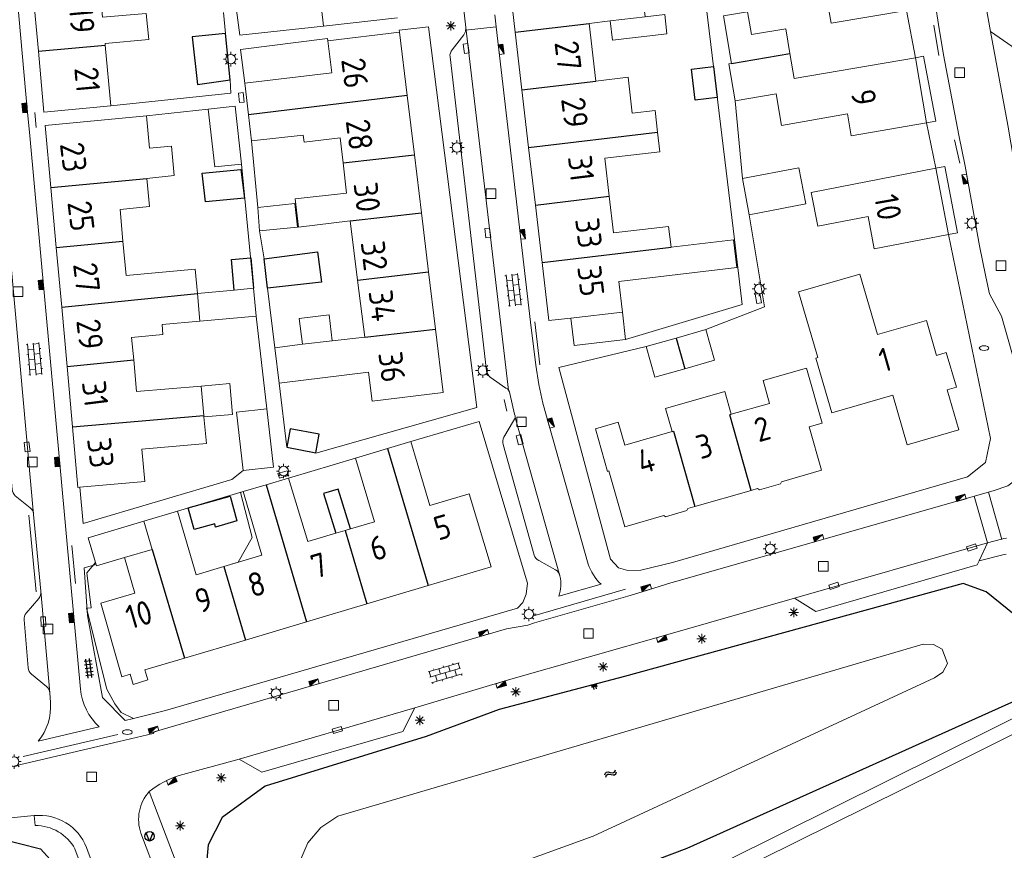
# Model space of a CAD drawing. Extents: x 168769 to 512904, y 516715 to 1559940.
# Tile 72 of 256: x 169200 to 169303, y 519650 to 519737. Entities that reach past the tile are written whole.
import ezdxf

# ---------------------------------------------------------------- set-up
doc = ezdxf.new("R2010")
doc.units = 0
doc.header["$MEASUREMENT"] = 0
doc.layers.get('0').update_dxf_attribs({"linetype": 'CONTINUOUS'})
for name, color, linetype, lineweight in [('B01_HOOFDGEBOUW', 10, 'CONTINUOUS', 0), ('B02_bijgebouw', 12, 'CONTINUOUS', 0), ('B07_scheidingsmuur', 14, 'CONTINUOUS', 25), ('Q04_wegmarkering', 7, 'CONTINUOUS', 0), ('Q21_LANTAARNPAAL', 7, 'CONTINUOUS', 18), ('Q23_kolk', 7, 'CONTINUOUS', 18), ('Q26_BOOM', 7, 'CONTINUOUS', 18), ('Q28_rioolput', 7, 'CONTINUOUS', 18), ('Q92_BRANDKRAAN', 7, 'CONTINUOUS', 0), ('Q96_STRAATKOLK', 7, 'CONTINUOUS', 0), ('Q97_TROTTOIRKOLK', 7, 'CONTINUOUS', 0), ('S02_symb_open_verh', 7, 'CONTINUOUS', 13), ('V00_kant_verharding', 252, 'CONTINUOUS', 0), ('V03_kant_tegel_verh', 254, 'CONTINUOUS', 13), ('V04_Kant_op_inrit', 254, 'CONTINUOUS', 13), ('V11_VERKEERSDREMPEL', 7, 'CONTINUOUS', 0), ('W00_KANT_WATER', 140, 'CONTINUOUS', 0)]:
    doc.layers.add(name, color=color, linetype=linetype, lineweight=lineweight)
for name, color, linetype in [('B14_dakrand_bijgebouw', 30, 'CONTINUOUS'), ('Q30_Verkeersbord', 32, 'CONTINUOUS'), ('S03_Tegels', 7, 'CONTINUOUS'), ('S04_Talud', 7, 'CONTINUOUS'), ('S05_Water', 132, 'CONTINUOUS'), ('T20_TALUD', 34, 'CONTINUOUS'), ('Z02_Huisnummer', 253, 'CONTINUOUS')]:
    doc.layers.add(name, color=color, linetype=linetype)
doc.styles.add('ISOCP', font='isocp.shx', dxfattribs={"height": 1.8})

# ---------------------------------------------------------------- blocks, each defined once
blk = doc.blocks.new('Q21')
at = {"color": 0}
for points in [[(-1.5, 0), (-1, 0)], [(-1.06, 1.06), (-0.71, 0.71)], [(0, 1.5), (0, 1)], [(1.06, 1.06), (0.71, 0.71)], [(1.5, 0), (1, 0)], [(-1.06, -1.06), (-0.71, -0.71)], [(0, -1.5), (0, -1)], [(1.06, -1.06), (0.71, -0.71)]]:
    blk.add_lwpolyline(points, dxfattribs=at)
blk.add_circle((0, 0), 1, dxfattribs=at)
blk = doc.blocks.new('Q26')
at = {"color": 0}
for p, q in [((-1, 0), (1, 0)), ((-0.7, 0.7), (0.7, -0.7)), ((0.7, 0.7), (-0.7, -0.7)), ((0, 1), (0, -1))]:
    blk.add_line(p, q, dxfattribs=at)
blk = doc.blocks.new('Q28')
at = {"color": 0}
blk.add_lwpolyline([(1, 1), (1, -1), (-1, -1), (-1, 1)], close=True, dxfattribs=at)
blk = doc.blocks.new('Q97')
blk.add_hatch(color=256).paths.add_polyline_path([(-1, 1), (-1, 0), (1, 1)])
blk.add_line((1, 1), (-1, 0))
at = {"color": 0}
for points in [[(-1, 0), (-1, 1), (1, 1), (1, 0), (-1, 0)], [(0, 0.8), (0, 1)]]:
    blk.add_lwpolyline(points, dxfattribs=at)
blk = doc.blocks.new('Q23')
at = {"color": 0}
blk.add_lwpolyline([(0.99, -0.5), (-0.99, -0.5), (-0.99, 0.5), (0.99, 0.5), (0.99, -0.5)], dxfattribs=at)
blk = doc.blocks.new('Q96')
for p, q in [((-1, 0.88), (1, 0.88)), ((-1, 0.75), (1, 0.75)), ((-1, 0.63), (1, 0.63)), ((-1, 0.5), (1, 0.5)), ((-1, 0.38), (1, 0.38)), ((-1, 0.25), (1, 0.25)), ((-1, 0.12), (1, 0.12))]:
    blk.add_line(p, q)
at = {"color": 0}
blk.add_lwpolyline([(1, 1), (1, 0), (-1, 0), (-1, 1), (1, 1)], dxfattribs=at)
blk = doc.blocks.new('Q92')
at = {"color": 0}
blk.add_ellipse((0, 0), major_axis=(-0.991, 0), ratio=0.499983, start_param=1.570796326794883, end_param=7.853981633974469, dxfattribs=at)
blk = doc.blocks.new('S024')
at = {"color": 0}
for p, q in [((0, 1.2), (6.7, 1.2)), ((0, 0), (6.7, 0)), ((0.2, 1.2), (0.2, 0)), ((1.25, 1.5), (1.25, 1.2)), ((1.25, 0), (1.25, -1.2)), ((2.3, 1.2), (2.3, 0)), ((3.35, 1.5), (3.35, 1.2)), ((3.35, 0), (3.35, -1.2)), ((4.4, 1.2), (4.4, 0)), ((5.45, 1.5), (5.45, 1.2)), ((5.45, 0), (5.45, -1.2)), ((6.5, 1.2), (6.5, 0)), ((0, -1.2), (6.7, -1.2)), ((0.2, -1.2), (0.2, -1.5)), ((2.3, -1.2), (2.3, -1.5)), ((4.4, -1.2), (4.4, -1.5)), ((6.5, -1.2), (6.5, -1.5))]:
    blk.add_line(p, q, dxfattribs=at)
blk = doc.blocks.new('S04')
at = {"color": 0}
for p, q in [((0, 0.5), (0.5, 0.5)), ((0, 0.25), (1, 0.25)), ((0, 0), (0.5, 0)), ((0, -0.25), (1, -0.25)), ((0, -0.5), (0.5, -0.5))]:
    blk.add_line(p, q, dxfattribs=at)
blk = doc.blocks.new('S05')
at = {"color": 0}
for p, q in [((0.08, 0.3), (0.38, 0.59)), ((0.11, -0.19), (0.41, 0.09)), ((0.38, 0.59), (0.68, 0.71)), ((0.41, 0.09), (0.71, 0.21)), ((0.68, 0.71), (1.01, 0.62)), ((0.71, 0.21), (1.02, 0.12)), ((1.01, 0.62), (1.33, 0.37)), ((1.02, 0.12), (1.36, -0.12)), ((1.33, 0.37), (1.66, 0.13)), ((1.66, 0.13), (1.97, 0.04)), ((1.97, 0.04), (2.28, 0.16)), ((2.28, 0.16), (2.58, 0.44)), ((1.36, -0.12), (1.68, -0.37)), ((1.68, -0.37), (2, -0.46)), ((2, -0.46), (2.31, -0.33)), ((2.31, -0.33), (2.61, -0.05))]:
    blk.add_line(p, q, dxfattribs=at)
blk = doc.blocks.new('Q30')
blk.add_lwpolyline([(0.707, 0.707), (0, -1), (-0.707, 0.707)])
blk.add_circle((0, 0), 1)
blk = doc.blocks.new('TEGELS6')
for points in [[(-4, 0.75), (4, 0.75)], [(-3, -1.6), (-3, 1.6)], [(-1.5, -1.6), (-1.5, 1.6)], [(0, -1.6), (0, 1.6)], [(1.5, -1.6), (1.5, 1.6)], [(3, -1.6), (3, 1.6)], [(-4, -0.75), (4, -0.75)]]:
    blk.add_lwpolyline(points)

msp = doc.modelspace()

# ---------------------------------------------------------------- linework, layer by layer
at = {"layer": 'B01_HOOFDGEBOUW'}
msp.add_line((169222.54, 519680.52), (169221.02, 519680.07), dxfattribs=at)
for points in [[(169250.77, 519742.07), (169260.82, 519743.24), (169261.28, 519739.27), (169264.81, 519739.68), (169265.06, 519737.56), (169261.41, 519737.13)], [(169250.77, 519742.07), (169251.49, 519735.95)], [(169208.63, 519734.6), (169208.62, 519734.76), (169213.19, 519735.18), (169212.93, 519737.91), (169208.36, 519737.52), (169208.06, 519740.85)], [(169201.09, 519740.25), (169201.66, 519733.96)], [(169231.06, 519739.99), (169231.45, 519736.57)], [(169284.49, 519736.88), (169283.92, 519740.23)], [(169280.2, 519733.72), (169279.75, 519736.3), (169276.18, 519735.69), (169275.77, 519738.08), (169273.24, 519737.65), (169274.1, 519732.67)], [(169284.49, 519736.88), (169292.39, 519738.21)], [(169231.45, 519736.57), (169239.19, 519737.44)], [(169261.41, 519737.13), (169259.2, 519736.86)], [(169259.9, 519730.83), (169259.2, 519736.86)], [(169240.19, 519729.33), (169239.38, 519735.96), (169231.91, 519735.05)], [(169251.49, 519735.95), (169252.19, 519729.91)], [(169223.23, 519730.62), (169232.33, 519731.69), (169231.91, 519735.05)], [(169201.66, 519733.96), (169202.24, 519727.58), (169209.21, 519728.24)], [(169209.21, 519728.24), (169208.63, 519734.6)], [(169280.65, 519731.09), (169280.2, 519733.72)], [(169274.1, 519732.67), (169273.82, 519732.63)], [(169273.82, 519732.63), (169274.48, 519728.78)], [(169293.3, 519733.27), (169280.65, 519731.09)], [(169294.47, 519726.46), (169293.3, 519733.27)], [(169223.23, 519730.62), (169223.61, 519727.31)], [(169259.9, 519730.83), (169263.28, 519731.23), (169263.7, 519727.49)], [(169252.19, 519729.91), (169252.89, 519723.89)], [(169240.95, 519723.12), (169240.19, 519729.33)], [(169274.48, 519728.78), (169278.74, 519729.51)], [(169286.61, 519725.1), (169286.21, 519727.39), (169279.31, 519726.2), (169278.74, 519729.51)], [(169263.7, 519727.49), (169266.11, 519727.76), (169266.37, 519725.49)], [(169202.37, 519726.18), (169212.96, 519727.18)], [(169212.96, 519727.18), (169213.28, 519723.82), (169215.57, 519724.04), (169215.86, 519720.95), (169212.97, 519720.65)], [(169223.61, 519727.31), (169223.92, 519724.57)], [(169286.61, 519725.1), (169294.47, 519726.46)], [(169202.37, 519726.18), (169202.95, 519719.72)], [(169266.37, 519725.49), (169266.6, 519723.44)], [(169229.34, 519725.18), (169223.92, 519724.57)], [(169233.5, 519722.28), (169233.2, 519724.88), (169229.43, 519724.46), (169229.34, 519725.18)], [(169252.89, 519723.89), (169253.59, 519717.86)], [(169266.6, 519723.44), (169260.84, 519722.77)], [(169241.68, 519717.07), (169240.95, 519723.12)], [(169261.3, 519718.81), (169260.84, 519722.77)], [(169233.5, 519722.28), (169233.85, 519719.12), (169228.49, 519718.51), (169228.82, 519715.57), (169234.25, 519716.22)], [(169295.43, 519721.71), (169282.42, 519719.19), (169283.11, 519715.65), (169288.36, 519716.67), (169289.01, 519713.3), (169296.77, 519714.8)], [(169296.77, 519714.8), (169295.43, 519721.71)], [(169212.97, 519720.65), (169213.28, 519717.73)], [(169202.95, 519719.72), (169203.52, 519713.43)], [(169261.74, 519714.96), (169261.3, 519718.81)], [(169210.19, 519717.41), (169213.28, 519717.73)], [(169210.49, 519714.08), (169210.19, 519717.41)], [(169253.59, 519717.86), (169254.29, 519711.86)], [(169234.25, 519716.22), (169235.02, 519710.01)], [(169242.44, 519710.88), (169241.68, 519717.07)], [(169267.52, 519715.64), (169261.74, 519714.96)], [(169267.52, 519715.64), (169267.78, 519713.47)], [(169210.82, 519710.5), (169210.49, 519714.08)], [(169267.78, 519713.47), (169274.29, 519714.24)], [(169274.29, 519714.24), (169274.63, 519711.34)], [(169203.52, 519713.43), (169204.09, 519707.2)], [(169218.28, 519708.61), (169218.05, 519711.16), (169210.82, 519710.5)], [(169254.29, 519711.86), (169254.99, 519705.79), (169257.3, 519706.05)], [(169274.63, 519711.34), (169262.31, 519709.88)], [(169235.02, 519710.01), (169235.76, 519704.06)], [(169243.16, 519704.91), (169242.44, 519710.88)], [(169294.45, 519705.8), (169289.36, 519704.32), (169287.5, 519710.66), (169281.09, 519708.78), (169283.1, 519701.92)], [(169262.68, 519706.68), (169262.31, 519709.88)], [(169218.28, 519708.61), (169218.54, 519705.74)], [(169204.09, 519707.2), (169204.65, 519700.98)], [(169257.3, 519706.05), (169262.68, 519706.68)], [(169211.62, 519701.69), (169211.4, 519704.03), (169214.67, 519704.33), (169214.58, 519705.37), (169218.54, 519705.74)], [(169243.97, 519698.27), (169243.16, 519704.91)], [(169290.95, 519697.99), (169292.46, 519692.81), (169297.83, 519694.38), (169296.61, 519698.54), (169297.59, 519698.83), (169296.53, 519702.45), (169295.51, 519702.15), (169294.45, 519705.8)], [(169235.76, 519704.06), (169232.35, 519703.67)], [(169229.24, 519703.32), (169226.37, 519702.93)], [(169226.82, 519699.25), (169226.37, 519702.93)], [(169229.24, 519703.32), (169232.35, 519703.67)], [(169283.1, 519701.92), (169282.91, 519701.86), (169284.59, 519696.13), (169290.95, 519697.99)], [(169204.65, 519700.98), (169205.22, 519694.67)], [(169218.68, 519698.93), (169211.92, 519698.37), (169211.62, 519701.69)], [(169276.13, 519688.04), (169276.81, 519688.23), (169277, 519688.1), (169279.22, 519688.74), (169279.32, 519688.94), (169283.5, 519690.14), (169282.2, 519694.68), (169283.56, 519695.07), (169281.92, 519700.81), (169277.38, 519699.51), (169278.06, 519697.13), (169274.07, 519695.99)], [(169243.97, 519698.27), (169236.53, 519697.36), (169236.16, 519700.39), (169226.82, 519699.25)], [(169218.96, 519695.72), (169218.95, 519695.87), (169218.68, 519698.93)], [(169274.07, 519695.99), (169273.38, 519698.38), (169267.19, 519696.6), (169267.88, 519694.2)], [(169206, 519688.37), (169212.77, 519688.98), (169212.47, 519692.34), (169219.21, 519692.93), (169218.96, 519695.72)], [(169205.22, 519694.67), (169205.79, 519688.35), (169206, 519688.37)], [(169267.88, 519694.2), (169262.93, 519692.78), (169262.24, 519695.17), (169259.86, 519694.49), (169261.14, 519690.03), (169261.26, 519690.07), (169262.93, 519684.24), (169267, 519685.41), (169267.19, 519685.28), (169269.43, 519685.92), (169269.53, 519686.14), (169270.27, 519686.36)], [(169240.58, 519693.15), (169238.13, 519692.41)], [(169242.39, 519678.08), (169248.96, 519680.04), (169246.67, 519687.69), (169242.57, 519686.47), (169240.58, 519693.15)], [(169238.13, 519692.41), (169234.79, 519691.42)], [(169234.79, 519691.42), (169236.77, 519684.75), (169234.28, 519684.01)], [(169225.46, 519688.63), (169223.07, 519687.92)], [(169227.8, 519689.33), (169225.46, 519688.63)], [(169232.74, 519683.55), (169229.8, 519682.68), (169227.8, 519689.33)], [(169223.07, 519687.92), (169225, 519681.25), (169221.02, 519680.07)], [(169270.27, 519686.36), (169276.13, 519688.04)], [(169212.68, 519684.82), (169216.2, 519685.86)], [(169221.02, 519680.07), (169218.16, 519679.22), (169216.2, 519685.86)], [(169212.68, 519684.82), (169213.55, 519681.87), (169210.66, 519681.01)], [(169232.74, 519683.55), (169233.72, 519683.85), (169234.28, 519684.01)], [(169210.66, 519681.01), (169211.73, 519677.31), (169208.17, 519676.25), (169210.38, 519668.55)], [(169235.98, 519676.17), (169242.39, 519678.08)], [(169229.69, 519674.3), (169235.98, 519676.17)], [(169223.29, 519672.39), (169229.69, 519674.3)], [(169216.92, 519670.5), (169223.29, 519672.39)], [(169210.38, 519668.55), (169211.26, 519668.81), (169211.57, 519667.76), (169213.1, 519668.22), (169212.79, 519669.27), (169216.92, 519670.5)], [(169295.78, 519658.7), (169306.18, 519663.86), (169309.01, 519658.11), (169307.11, 519657.13), (169310.48, 519650.3), (169301.97, 519646.09)], [(169273.44, 519647.62), (169295.78, 519658.7)]]:
    msp.add_lwpolyline(points, dxfattribs=at)
at = {"layer": 'B02_bijgebouw'}
for p, q in [((169223.07, 519687.92), (169222.77, 519687.83)), ((169222.77, 519687.83), (169223.99, 519683.13)), ((169223.99, 519683.13), (169222.54, 519680.52))]:
    msp.add_line(p, q, dxfattribs=at)
for points in [[(169265.06, 519737.56), (169267.11, 519737.8), (169267.34, 519735.76)], [(169261.41, 519737.13), (169261.65, 519735.1), (169267.34, 519735.76)], [(169222.21, 519728.2), (169222.87, 519722.13), (169220.08, 519721.87), (169219.4, 519727.9), (169222.21, 519728.2)], [(169275.95, 519716.86), (169281.84, 519718), (169281.12, 519721.77), (169275.22, 519720.63)], [(169275.22, 519720.63), (169275.95, 519716.86)], [(169228.46, 519718.04), (169228.72, 519715.56), (169224.77, 519715.16), (169224.57, 519717.63), (169228.46, 519718.04)], [(169222.12, 519708.98), (169218.28, 519708.61)], [(169224.15, 519709.18), (169222.12, 519708.98)], [(169224.42, 519706.27), (169224.15, 519709.18)], [(169218.54, 519705.74), (169224.42, 519706.27)], [(169232.35, 519703.67), (169232.03, 519706.39), (169228.91, 519706.02), (169229.24, 519703.32)], [(169257.3, 519706.05), (169257.63, 519703.19)], [(169263.01, 519703.82), (169262.68, 519706.68)], [(169271.4, 519704.85), (169268.29, 519703.96)], [(169269.2, 519700.76), (169272.31, 519701.64), (169271.4, 519704.85)], [(169263.01, 519703.82), (169257.63, 519703.19)], [(169268.29, 519703.96), (169265.17, 519703.08)], [(169265.17, 519703.08), (169266.08, 519699.87), (169269.2, 519700.76)], [(169218.68, 519698.93), (169221.67, 519699.2)], [(169218.96, 519695.72), (169221.95, 519695.98), (169221.67, 519699.2)], [(169226.22, 519690.48), (169223.04, 519690.12), (169222.35, 519696.21), (169225.53, 519696.57)], [(169226.22, 519690.48), (169225.53, 519696.57)], [(169212.68, 519684.82), (169206.86, 519683.09), (169207.62, 519680.5)], [(169207.62, 519680.5), (169207.72, 519680.15), (169210.66, 519681.01)]]:
    msp.add_lwpolyline(points, dxfattribs=at)
at = {"layer": 'B07_scheidingsmuur'}
for points in [[(169251.49, 519735.95), (169259.2, 519736.86)], [(169201.66, 519733.96), (169208.63, 519734.6)], [(169274.1, 519732.67), (169280.2, 519733.72)], [(169252.19, 519729.91), (169259.9, 519730.83)], [(169240.19, 519729.33), (169223.61, 519727.31)], [(169252.89, 519723.89), (169266.37, 519725.49)], [(169233.5, 519722.28), (169240.95, 519723.12)], [(169202.95, 519719.72), (169212.97, 519720.65)], [(169253.59, 519717.86), (169261.3, 519718.81)], [(169234.25, 519716.22), (169241.68, 519717.07)], [(169203.52, 519713.43), (169210.49, 519714.08)], [(169254.29, 519711.86), (169267.78, 519713.47)], [(169235.02, 519710.01), (169242.44, 519710.88)], [(169204.09, 519707.2), (169218.28, 519708.61)], [(169235.76, 519704.06), (169243.16, 519704.91)], [(169268.29, 519703.96), (169269.2, 519700.76)], [(169204.65, 519700.98), (169211.62, 519701.69)], [(169205.22, 519694.67), (169218.95, 519695.87)], [(169276.13, 519688.04), (169273.9, 519695.94), (169274.07, 519695.99)], [(169267.88, 519694.2), (169268.01, 519694.24), (169270.27, 519686.36)], [(169238.13, 519692.41), (169242.39, 519678.08)], [(169225.46, 519688.63), (169229.69, 519674.3)], [(169233.72, 519683.85), (169235.98, 519676.17)], [(169213.55, 519681.87), (169216.92, 519670.5)], [(169221.02, 519680.07), (169223.29, 519672.39)]]:
    msp.add_lwpolyline(points, dxfattribs=at)
at = {"layer": 'B14_dakrand_bijgebouw'}
for points in [[(169221.2, 519735.79), (169217.74, 519735.46), (169218.27, 519730.47), (169221.7, 519730.96)], [(169221.7, 519730.96), (169221.2, 519735.79)], [(169272.21, 519732.34), (169272.58, 519729.11), (169270.28, 519728.84), (169269.91, 519732.07), (169272.21, 519732.34)], [(169219.12, 519718.19), (169218.78, 519721.2), (169222.8, 519721.57), (169223.2, 519718.59), (169219.12, 519718.19)], [(169225.24, 519712.24), (169230.83, 519712.98), (169231.25, 519709.81), (169225.6, 519709.19)], [(169225.6, 519709.19), (169225.24, 519712.24)], [(169231, 519693.92), (169227.96, 519694.47), (169227.62, 519692.55), (169230.65, 519691.97), (169231, 519693.92)], [(169217.32, 519686.2), (169221.69, 519687.42), (169222.41, 519684.84), (169220.17, 519684.21), (169220.08, 519684.54), (169217.93, 519683.95), (169217.32, 519686.2)]]:
    msp.add_lwpolyline(points, dxfattribs=at)
at = {"layer": 'B14_dakrand_bijgebouw', "flags": 128}
for points in [[(169222.12, 519708.98), (169221.83, 519712.18), (169223.86, 519712.36), (169224.15, 519709.18)], [(169234.28, 519684.01), (169232.97, 519688.15), (169231.46, 519687.7), (169232.74, 519683.55)]]:
    msp.add_lwpolyline(points, dxfattribs=at)
at = {"layer": 'Q04_wegmarkering'}
for points in [[(169246.33, 519736.43), (169250.8, 519698.51)], [(169301.15, 519736.02), (169302.98, 519726.22), (169305.24, 519712.86)], [(169201.16, 519685.51), (169197.86, 519721.98)], [(169251.47, 519695.65), (169256.16, 519679.1)], [(169280.68, 519676.78), (169300.84, 519682.57)], [(169201.92, 519677.49), (169202.85, 519666.87)], [(169222.62, 519659.95), (169241.01, 519665.31)]]:
    msp.add_lwpolyline(points, dxfattribs=at)
at = {"layer": 'T20_TALUD'}
for points in [[(169305.27, 519669.19), (169305.14, 519671.46), (169303.62, 519675.07), (169300.71, 519677.43), (169298.3, 519678.29), (169262.9, 519668.57), (169249.82, 519665.12), (169242.17, 519662.32), (169225.34, 519657.13), (169220.87, 519653.83), (169219.39, 519650.97), (169219.01, 519646.73), (169221.21, 519640.77), (169225.23, 519636.59), (169227.6, 519636.17), (169235.24, 519637.7), (169269.45, 519650.63), (169304.07, 519666.21), (169305.27, 519669.19)], [(169135.97, 519621.77), (169104.97, 519613.73), (169101.28, 519613.18), (169099.5, 519613.67), (169098.69, 519615.78), (169101.03, 519632.03), (169102.65, 519637.22), (169104.16, 519639.75), (169108.06, 519641.68), (169114.21, 519642.99), (169150.14, 519645.52), (169163.21, 519646.6), (169167.32, 519645.94), (169173.14, 519646.37), (169185.62, 519648.28), (169188.69, 519649.22), (169192.19, 519650.95), (169197.45, 519651.68), (169201.87, 519650.55), (169204.59, 519647.57), (169207.32, 519640.24), (169206.39, 519638.68), (169202.9, 519636.46), (169135.97, 519621.77)]]:
    msp.add_lwpolyline(points, dxfattribs=at)
at = {"layer": 'V00_kant_verharding'}
for points in [[(169198.24, 519752.91), (169200.49, 519727.9)], [(169270.74, 519744.46), (169274.41, 519714.27)], [(169295.71, 519736.76), (169295.41, 519738.78), (169295.21, 519740.15)], [(169309.39, 519700.14), (169307.02, 519708.38), (169305.78, 519710.31), (169305.24, 519712.86), (169306.82, 519715.05), (169306.84, 519715.93), (169303.43, 519734.44), (169301.15, 519736.02), (169300.42, 519740.12)], [(169231.45, 519736.57), (169222.7, 519735.62), (169222.22, 519739.33)], [(169220.99, 519738), (169221.2, 519735.79)], [(169249.5, 519736.49), (169249.36, 519737.75)], [(169293.3, 519733.27), (169292.39, 519738.21)], [(169296.24, 519733.58), (169295.71, 519736.76)], [(169230.66, 519691.92), (169247.48, 519696.72), (169242.41, 519736.51)], [(169239.36, 519736.16), (169242.41, 519736.51)], [(169239.38, 519735.96), (169239.36, 519736.16)], [(169249.5, 519736.49), (169253.08, 519705.61)], [(169231.88, 519735.29), (169222.79, 519734.13)], [(169231.91, 519735.05), (169231.88, 519735.29)], [(169222.79, 519734.13), (169223.23, 519730.62)], [(169293.3, 519733.27), (169294.16, 519733.43)], [(169295.43, 519726.65), (169294.16, 519733.43)], [(169305.92, 519693.54), (169302.31, 519706.27), (169301.06, 519708.58), (169300.65, 519710.36), (169300.01, 519713.6), (169298.51, 519721.93), (169297.83, 519725.19), (169296.24, 519733.58)], [(169221.7, 519730.96), (169221.76, 519729.57), (169209.21, 519728.24)], [(169275.22, 519720.63), (169274.48, 519728.78)], [(169200.49, 519727.9), (169200.72, 519725.48)], [(169212.96, 519727.18), (169219.4, 519727.9)], [(169294.47, 519726.46), (169295.43, 519726.65)], [(169295.43, 519721.71), (169294.47, 519726.46)], [(169200.72, 519725.48), (169205.04, 519678.23)], [(169224.57, 519717.63), (169223.92, 519724.57)], [(169222.87, 519722.13), (169224.15, 519709.18)], [(169297.69, 519714.98), (169296.37, 519721.9), (169295.43, 519721.71)], [(169277.54, 519707.22), (169275.95, 519716.86)], [(169225.24, 519712.24), (169224.77, 519715.16)], [(169296.77, 519714.8), (169301.14, 519693.45), (169300.62, 519690.94), (169298.74, 519689.44), (169267.92, 519680.5), (169264.63, 519679.69), (169263.25, 519679.67), (169262.27, 519679.95), (169261.44, 519680.85), (169256.03, 519700.87), (169265.17, 519703.08)], [(169274.41, 519714.27), (169275.2, 519707.46), (169263.01, 519703.82)], [(169296.77, 519714.8), (169297.69, 519714.98)], [(169225.6, 519709.19), (169226.37, 519702.93)], [(169271.4, 519704.85), (169277.54, 519707.22)], [(169224.42, 519706.27), (169225.53, 519696.57)], [(169253.08, 519705.61), (169253.64, 519701.13)], [(169226.82, 519699.25), (169227.61, 519692.56)], [(169250.91, 519698.18), (169251.42, 519696.01)], [(169240.58, 519693.15), (169247.71, 519695.24), (169251.89, 519681.22), (169252.77, 519678.34), (169252.64, 519677.18), (169252.27, 519676.32), (169251.71, 519675.74), (169214.94, 519665.04), (169211.59, 519664.18), (169210.32, 519664.83), (169209.63, 519665.72), (169208.8, 519667.26), (169206.69, 519675.72), (169207.18, 519675.77), (169206.72, 519679.42), (169207.62, 519680.5)], [(169227.61, 519692.56), (169230.66, 519691.92)], [(169227.8, 519689.33), (169234.79, 519691.42)], [(169223.04, 519690.12), (169221.86, 519689.17), (169206.34, 519684.57), (169206, 519688.37)], [(169267.74, 519678.37), (169268.36, 519678.56), (169301.42, 519687.98), (169302.97, 519688.52), (169304.59, 519689.73), (169305.1, 519690.26)], [(169223.07, 519687.92), (169216.2, 519685.86)], [(169201.16, 519685.51), (169201.92, 519677.49)], [(169299.96, 519680.67), (169300.84, 519682.57), (169302.29, 519682.95), (169302.56, 519683), (169302.83, 519683.03)], [(169302.8, 519681.36), (169302.57, 519681.33), (169299.96, 519680.67)], [(169222.62, 519659.95), (169225, 519658.58), (169239.73, 519662.82), (169241.01, 519665.31), (169250.78, 519668.22), (169267.45, 519672.98), (169280.68, 519676.78), (169282.9, 519675.38), (169299.77, 519680.25)], [(169299.96, 519680.67), (169299.77, 519680.25)], [(169267.74, 519678.37), (169264.75, 519677.42)], [(169263.25, 519676.98), (169264.75, 519677.42)], [(169253.5, 519674.18), (169263.25, 519676.98)], [(169252.79, 519673.96), (169250.58, 519673.56)], [(169253.5, 519674.18), (169252.79, 519673.96)], [(169250.58, 519673.56), (169227.92, 519666.95), (169213.77, 519662.78)], [(169273.62, 519649.35), (169307.14, 519666), (169306.04, 519669.32), (169310.33, 519670.76)], [(169213.64, 519662.63), (169213.77, 519662.78)], [(169196.19, 519658.55), (169200.26, 519659.49), (169210.11, 519661.78)], [(169210.11, 519661.78), (169213.64, 519662.63)], [(169216.38, 519658.23), (169222.62, 519659.95)], [(169213.24, 519656.56), (169216.22, 519648.7), (169217.47, 519648.21), (169217.48, 519648.2), (169224.1, 519630.36), (169224.11, 519630.16), (169224.04, 519630.16), (169225.58, 519626.16)], [(169188.98, 519652.82), (169201.22, 519654.04)], [(169214.12, 519647.53), (169212.36, 519652.2)]]:
    msp.add_lwpolyline(points, dxfattribs=at)
for points in [[(169242.42, 519752.74), (169243.55, 519743.02, 0.198032), (169243.92, 519742.34), (169245.49, 519741.09, -0.222793), (169245.87, 519740.42), (169246.33, 519736.43)], [(169246.33, 519736.43), (169246.29, 519736.03), (169246.12, 519735.68), (169244.89, 519734.11, 0.19787), (169244.67, 519733.36), (169248.48, 519700.55, 0.184093), (169248.88, 519699.89), (169250.52, 519698.74, -0.292717), (169250.91, 519698.18)], [(169201.16, 519685.51, 0.226612), (169200.8, 519686.21), (169199.24, 519687.47, -0.194744), (169198.91, 519688.14), (169196.1, 519719.08, -0.21407), (169196.32, 519719.8), (169197.71, 519721.48)], [(169253.64, 519701.13), (169253.95, 519699.12), (169254.37, 519697.17), (169259.1, 519680.34, 0.114698), (169260.46, 519678.22)], [(169251.42, 519696.01, -0.299764), (169251.31, 519695.32), (169250.3, 519693.6, 0.203681), (169250.21, 519692.85), (169253.47, 519681.27, 0.202293), (169253.96, 519680.7), (169255.71, 519679.73, -0.226469), (169256.16, 519679.1, -0.133964), (169256.05, 519676.97), (169260.46, 519678.22)], [(169205.04, 519678.23), (169206.05, 519667.25, 0.187849), (169208.02, 519663.32), (169201.64, 519661.83, 0.19406), (169202.91, 519665.85), (169202.85, 519666.87, 0.198217), (169202.49, 519667.54), (169200.93, 519668.82, -0.203336), (169200.6, 519669.49), (169200.16, 519674.49, -0.217832), (169200.39, 519675.21), (169201.7, 519676.75, 0.220171), (169201.92, 519677.49)], [(169213.24, 519656.56, -0.086259), (169216.38, 519658.23)], [(169212.36, 519652.2, -0.268843), (169213.24, 519656.56)], [(169104.69, 519644.94), (169103.4, 519644.78, 0.362439), (169098.72, 519640.53), (169098.33, 519638.27), (169096.54, 519628.97), (169095.28, 519623.14), (169093.29, 519614.1, 0.50568), (169097.53, 519609.35), (169097.79, 519609.4), (169100.94, 519609.99), (169107.78, 519611.57), (169113.82, 519613.06), (169128.92, 519616.6), (169143.98, 519620.15), (169158.07, 519623.41), (169173.98, 519627.07), (169190.05, 519630.73), (169205.14, 519634.21), (169207.3, 519634.68, 0.419851), (169210.66, 519639.88), (169206.69, 519650.7, 0.337155), (169201.22, 519654.04)], [(169209.48, 519639.8), (169205.48, 519650.56, 0.274142), (169201.32, 519653.01), (169201.22, 519654.04)]]:
    msp.add_lwpolyline(points, format="xyb", dxfattribs=at)
at = {"layer": 'V03_kant_tegel_verh'}
msp.add_line((169210.71, 519663.99), (169211.59, 519664.18), dxfattribs=at)
msp.add_lwpolyline([(169210.71, 519663.99), (169208.36, 519666.37), (169206.79, 519674.95), (169206.43, 519679.93), (169207.68, 519680.3)], dxfattribs=at)
at = {"layer": 'V04_Kant_op_inrit'}
for points in [[(169295.74, 519733.49), (169295.22, 519736.68)], [(169201.29, 519727.55), (169201.42, 519725.98)], [(169297.94, 519722.24), (169297.4, 519724.68)], [(169253.53, 519705.66), (169254.07, 519701.17)], [(169250.6, 519696.31), (169250.34, 519697.54)], [(169201.42, 519677.45), (169200.67, 519685.45)], [(169205.16, 519682.29), (169205.53, 519678.29)], [(169263.01, 519677.72), (169253.29, 519674.88)], [(169200.08, 519660.22), (169209.95, 519662.51)]]:
    msp.add_lwpolyline(points, dxfattribs=at)
at = {"layer": 'V11_VERKEERSDREMPEL'}
for points in [[(169246.3, 519736.15), (169249.5, 519736.49)], [(169300.84, 519682.57), (169299.46, 519687.42)], [(169300.93, 519687.84), (169302.35, 519682.89)]]:
    msp.add_lwpolyline(points, dxfattribs=at)
at = {"layer": 'W00_KANT_WATER'}
msp.add_lwpolyline([(169228.98, 519649.23), (169229.8, 519651.18), (169231.16, 519652.81), (169232.96, 519653.97), (169294.11, 519671.97), (169295.19, 519671.91), (169296.1, 519671.44), (169296.67, 519669.93), (169296.16, 519669.05), (169295.29, 519668.43), (169259.63, 519651.9), (169245.68, 519646.83), (169236.42, 519644.46), (169234.31, 519644.25), (169232.23, 519644.71), (169230.66, 519646.11), (169229.5, 519647.89), (169228.98, 519649.23)], dxfattribs=at)

# ---------------------------------------------------------------- block references
at = {"layer": 'Q21_LANTAARNPAAL', "xscale": 0.5, "yscale": 0.5}
for p in [(169221.75, 519733.12), (169245.4, 519723.89), (169299.2, 519715.96), (169276.99, 519709.1), (169248.1, 519700.57), (169227.28, 519690.06), (169278.14, 519681.93), (169252.91, 519675.1), (169226.49, 519666.8), (169199.12, 519659.68)]:
    msp.add_blockref('Q21', p, dxfattribs=at)
at = {"layer": 'Q23_kolk'}
for p, xscale, yscale, rotation in [((169246.37, 519734.23), 0.4999999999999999, 0.4999999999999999, 277.8621393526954), ((169222.87, 519729.1), 0.4999999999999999, 0.4999999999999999, 276.653256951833), ((169248.62, 519714.95), 0.4999999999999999, 0.4999999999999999, 276.3877558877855), ((169276.9, 519708.1), 0.4999999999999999, 0.4999999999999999, 281.0564129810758), ((169251.95, 519693.33), 0.5, 0.5, 285.300453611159), ((169200.48, 519692.58), 0.4999999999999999, 0.4999999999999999, 276.653256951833), ((169227.24, 519689.71), 0.5, 0.5, 16.39725820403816), ((169299.2, 519682.07), 0.4999999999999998, 0.4999999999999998, 198.3305774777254), ((169284.8, 519678.06), 0.4999999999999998, 0.4999999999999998, 198.3305774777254), ((169202.17, 519674.32), 0.4999999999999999, 0.4999999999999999, 272.0939414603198), ((169232.89, 519662.99), 0.4999999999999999, 0.4999999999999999, 16.29243765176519)]:
    msp.add_blockref('Q23', p, dxfattribs=dict(at, xscale=xscale, yscale=yscale, rotation=rotation))
at = {"layer": 'Q26_BOOM', "xscale": 0.5, "yscale": 0.5}
for p in [(169244.77, 519736.61), (169280.59, 519675.29), (169270.98, 519672.53), (169260.67, 519669.59), (169251.54, 519666.98), (169241.53, 519664), (169220.77, 519657.99), (169216.48, 519652.98)]:
    msp.add_blockref('Q26', p, dxfattribs=at)
at = {"layer": 'Q28_rioolput', "xscale": 0.5, "yscale": 0.5}
for p in [(169297.92, 519731.71), (169248.96, 519719.06), (169302.26, 519711.54), (169199.52, 519708.82), (169252.14, 519695.21), (169201.02, 519691.01), (169283.69, 519680.1), (169202.67, 519673.55), (169259.14, 519673.08), (169232.51, 519665.57), (169207.23, 519658.09)]:
    msp.add_blockref('Q28', p, dxfattribs=at)
at = {"layer": 'Q30_Verkeersbord', "xscale": 0.5, "yscale": 0.5}
msp.add_blockref('Q30', (169213.27, 519651.88), dxfattribs=at)
at = {"layer": 'Q92_BRANDKRAAN', "xscale": 0.5, "yscale": 0.5}
for p in [(169300.48, 519702.92), (169210.95, 519662.77)]:
    msp.add_blockref('Q92', p, dxfattribs=at)
at = {"layer": 'Q96_STRAATKOLK'}
for p, xscale, yscale, rotation in [((169200.48, 519728.05), 0.4999999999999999, 0.4999999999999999, 95.69772924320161), ((169202.18, 519709.54), 0.5, 0.5, 95.52200806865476), ((169203.87, 519691.04), 0.4999999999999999, 0.4999999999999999, 95.8691999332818), ((169205.36, 519674.73), 0.5, 0.5, 95.3504627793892)]:
    msp.add_blockref('Q96', p, dxfattribs=dict(at, xscale=xscale, yscale=yscale, rotation=rotation))
at = {"layer": 'Q97_TROTTOIRKOLK'}
for p, xscale, yscale, rotation in [((169249.77, 519734.12), 0.4999999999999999, 0.4999999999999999, 277.0822742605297), ((169298.74, 519720.62), 0.5, 0.5, 100.1352758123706), ((169252.02, 519714.79), 0.5, 0.5, 276.7777734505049), ((169254.97, 519695.02), 0.4999999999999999, 0.4999999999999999, 285.7915662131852), ((169298.13, 519687.02), 0.5, 0.5, 16.92213570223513), ((169283.24, 519682.8), 0.5, 0.5, 15.88621218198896), ((169265.24, 519677.61), 0.5, 0.5, 16.92213570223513), ((169248.26, 519672.89), 0.5, 0.5, 16.24125085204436), ((169266.73, 519672.77), 0.5000000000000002, 0.5000000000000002, 195.886212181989), ((169230.52, 519667.71), 0.5, 0.5, 16.24125085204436), ((169249.95, 519667.97), 0.4999999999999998, 0.4999999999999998, 196.608429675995), ((169213.75, 519662.78), 0.5, 0.5, 16.41870838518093), ((169215.49, 519657.89), 0.5, 0.5, 202.5990072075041)]:
    msp.add_blockref('Q97', p, dxfattribs=dict(at, xscale=xscale, yscale=yscale, rotation=rotation))
at = {"layer": 'S02_symb_open_verh'}
for p, xscale, yscale, rotation in [((169251.14, 519710.65), 0.4999999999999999, 0.4999999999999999, 276.6210840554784), ((169201.11, 519703.43), 0.4999999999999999, 0.4999999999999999, 275.0505904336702), ((169242.57, 519668.5), 0.5, 0.5, 16.42236279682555)]:
    msp.add_blockref('S024', p, dxfattribs=dict(at, xscale=xscale, yscale=yscale, rotation=rotation))
at = {"layer": 'S03_Tegels', "xscale": 0.2499999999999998, "yscale": 0.2499999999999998, "zscale": 0.2499999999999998, "rotation": 97.32640665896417}
msp.add_blockref('TEGELS6', (169206.93, 519669.44), dxfattribs=at)
at = {"layer": 'S04_Talud', "xscale": 0.5, "yscale": 0.5, "rotation": 284.7582252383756}
msp.add_blockref('S04', (169259.71, 519667.73), dxfattribs=at)
at = {"layer": 'S05_Water', "xscale": 0.5, "yscale": 0.5, "rotation": 22.08511986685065}
msp.add_blockref('S05', (169260.86, 519658.14), dxfattribs=at)

# ---------------------------------------------------------------- texts
at = {"layer": 'Z02_Huisnummer', "style": 'ISOCP'}
for s, rotation, p in [('19', 275.0943, (169204.83, 519738.49)), ('27', 277, (169255.58, 519734.88)), ('26', 277, (169233.29, 519733.09)), ('21', 275.0943, (169205.4, 519732.2)), ('9', 280, (169286.54, 519729.72)), ('29', 277, (169256.27, 519728.97)), ('28', 277, (169233.77, 519726.68)), ('23', 277, (169203.89, 519724.27)), ('31', 277, (169256.97, 519722.9)), ('30', 277, (169234.57, 519720.1)), ('25', 277, (169204.68, 519718.15)), ('10', 280, (169288.98, 519718.74)), ('33', 277, (169257.73, 519716.37)), ('32', 277, (169235.32, 519713.96)), ('27', 277, (169205.27, 519711.69)), ('35', 277, (169257.95, 519711.38)), ('34', 277, (169236.14, 519708.83)), ('29', 277, (169205.6, 519705.79)), ('1', 16, (169289.93, 519700.34)), ('36', 277, (169237.16, 519702.39)), ('31', 277, (169206.18, 519699.34)), ('2', 16, (169276.91, 519693.05)), ('3', 16, (169270.83, 519691.26)), ('33', 277, (169206.72, 519693.39)), ('4', 16, (169264.69, 519689.72)), ('5', 16, (169243.43, 519682.77)), ('6', 16, (169236.72, 519680.61)), ('7', 16, (169230.57, 519678.78)), ('8', 16, (169223.98, 519676.81)), ('9', 16, (169218.45, 519675.17)), ('10', 16.1642, (169211.23, 519673.49))]:
    msp.add_text(s, height=2.5, rotation=rotation, dxfattribs=at).set_placement(p)

doc.saveas('drawing.dxf')
